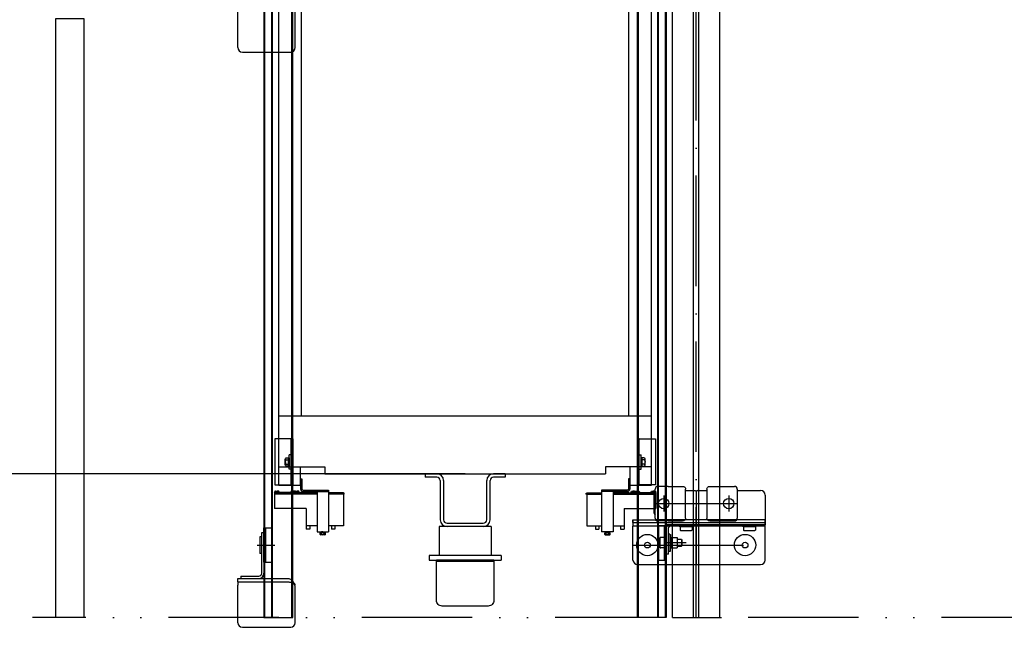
# Model space of a CAD drawing. Header units: millimetres. Extents: x 0 to 16800, y 0 to 11880.
# Tile 7 of 30: x 2633 to 4346, y 6006 to 7062. Entities that reach past the tile are written whole.
import ezdxf

# ---------------------------------------------------------------- set-up
doc = ezdxf.new("R2010")
doc.units = ezdxf.units.MM
doc.header["$LTSCALE"] = 16
doc.header["$PDSIZE"] = -3
doc.linetypes.add('ACAD_ISO10W100', pattern=[18, 12, -3, 0, -3])
doc.linetypes.add('ACAD_ISO12W100', pattern=[21, 12, -3, 0, -3, 0, -3])
for name, color, linetype in [('Buffers', 161, 'Continuous'), ('CarSlings', 252, 'Continuous'), ('CONT_70', 4, 'Continuous'), ('CWT', 252, 'Continuous'), ('DASHD_25', 1, 'ACAD_ISO10W100'), ('DASHDD_25', 1, 'ACAD_ISO12W100'), ('DIM_35', 7, 'Continuous'), ('Fixings', 25, 'Continuous'), ('Guiderails', 30, 'Continuous')]:
    doc.layers.add(name, color=color, linetype=linetype)
doc.layers.add('Centerline', color=1, linetype='ACAD_ISO10W100', lineweight=25)
doc.styles.add('Arial', font='arial.ttf')
doc.dimstyles.new('KONE_mm', dxfattribs={"dimscale": 40, "dimtxt": 2, "dimasz": 2, "dimexe": 1, "dimexo": 0, "dimgap": 1, "dimtad": 1, "dimdec": 0, "dimrnd": 0.01, "dimzin": 0, "dimdsep": 46, "dimtxsty": 'Arial', "dimsah": 1, "dimcen": 0, "dimclrd": 256, "dimclre": 256, "dimclrt": 256, "dimadec": 1, "dimazin": 2, "dimtfac": 1, "dimtdec": 0, "dimtmove": 0, "dimatfit": 3, "dimfxl": 1, "dimtolj": 1, "dimtzin": 0, "dimarcsym": 0})

# ---------------------------------------------------------------- blocks, each defined once
blk = doc.blocks.new('T-0008158422_Section_TopShaft_0')
at = {"layer": 'CONT_70'}
blk.add_lwpolyline([(-1065, 0), (-1065, 1041), (-1115, 1041), (-1115, 0)], dxfattribs=at)
at = {"layer": 'DASHD_25'}
blk.add_line((0, 0), (0, 4641), dxfattribs=at)
at = {"layer": 'DASHDD_25'}
blk.add_line((955, 0), (-1155, 0), dxfattribs=at)
blk = doc.blocks.new('*U552')
at = {"layer": 'Centerline'}
blk.add_line((0, 0), (0, 1761), dxfattribs=at)
at = {"layer": 'Guiderails'}
for p, q in [((-41.25, 0), (-41.25, 1761)), ((-41.25, 1761), (41.25, 1761)), ((-4.5, 0), (-4.5, 1761)), ((4.5, 0), (4.5, 1761)), ((41.25, 0), (41.25, 1761)), ((-41.25, 0), (41.25, 0))]:
    blk.add_line(p, q, dxfattribs=at)
blk = doc.blocks.new('*U564')
at = {"layer": 'Guiderails'}
for p, q in [((-344, 1760.7), (-350, 1760.7)), ((-350, 1760.7), (-350, 0)), ((-348.5, 0), (-348.5, 1760.7)), ((-344, 1761), (-300, 1761)), ((-344, 1761), (-344, 1760.7)), ((-336.5, 0), (-336.5, 1761)), ((-335, 0), (-335, 1761)), ((-301.5, 0), (-301.5, 1761)), ((-300, 0), (-300, 1761)), ((300, 0), (300, 1761)), ((344, 1761), (300, 1761)), ((301.5, 0), (301.5, 1761)), ((335, 0), (335, 1761)), ((336.5, 0), (336.5, 1761)), ((344, 1761), (344, 1760.7)), ((344, 1760.7), (350, 1760.7)), ((348.5, 0), (348.5, 1760.7)), ((350, 1760.7), (350, 0)), ((-350, 0), (-300, 0)), ((350, 0), (300, 0))]:
    blk.add_line(p, q, dxfattribs=at)
blk = doc.blocks.new('*U568')
at = {"layer": 'Centerline'}
for p, q in [((-56.5, 85.9), (-56.5, 58.1)), ((0, 93), (0, -34)), ((56.5, 85.9), (56.5, 58.1)), ((-71.5, 72), (71.5, 72)), ((-110, 0), (120, 0)), ((-17.5, 4), (-55, 4))]:
    blk.add_line(p, q, dxfattribs=at)
at = {"layer": 'Fixings'}
for p, q in [((-74, 87), (-74, 58)), ((-71.5, 47), (-71.5, 97)), ((-49, 102), (-66.5, 102)), ((-49, 102), (-23.6, 102)), ((-18.5, 47), (-18.5, 97)), ((-18.5, 95), (-2, 95)), ((0, 93), (-2, 95)), ((2, 95), (0, 93)), ((2, 95), (18.5, 95)), ((18.5, 97), (18.5, 47)), ((23.6, 102), (49, 102)), ((49, 102), (66.5, 102)), ((71.5, 97), (71.5, 47)), ((71.5, 95), (112, 95)), ((120, 87), (120, 35)), ((-110, 39), (-110, 44)), ((-110, 44), (-110, 39)), ((-110, 44), (-70.5, 44)), ((-110, 39), (120, 39.5)), ((-110, 39), (-110, 33)), ((19.5, 44), (-70.5, 44)), ((-49, 42), (-66.5, 42)), ((-52, 35), (-52, 42)), ((120, 35), (-52, 35)), ((-49, 42), (-23.6, 42)), ((-29.5, 35), (-29.5, 32.5)), ((-5.5, 35), (-5.5, 32.5)), ((120, 44), (19.5, 44)), ((23.6, 42), (49, 42)), ((49, 42), (66.5, 42)), ((80.5, 35), (80.5, 32.5)), ((104.5, 35), (104.5, 32.5)), ((120, -26), (120, 44)), ((-110, -26), (-110, 33)), ((120, 33), (-110, 33)), ((-65.9, 34), (-65.9, -26)), ((-65.9, 34), (-55, 34)), ((-55, -26), (-55, 34)), ((-55, 34), (-52, 34)), ((-52, 34), (-52, 24)), ((-52, -16), (-52, 24)), ((-48, -16), (-48, 30)), ((-46, 19), (-48, 19)), ((-46, 19), (-46, -11)), ((-46, 18.5), (-45, 18.5)), ((-45, -10.5), (-45, 18.5)), ((-45, 18.5), (-44.1, 10.5)), ((-5.5, 32.5), (-29.5, 32.5)), ((-27.9, 31.9), (-27.9, 25.8)), ((-7.1, 31.9), (-27.9, 31.9)), ((-27.9, 25.8), (-26.5, 25)), ((-26.5, 31.9), (-26.5, 32.5)), ((-8.5, 25), (-26.5, 25)), ((-8.5, 31.9), (-8.5, 32.5)), ((-7.1, 25.8), (-8.5, 25)), ((-7.1, 31.9), (-7.1, 25.8)), ((104.5, 32.5), (80.5, 32.5)), ((102.9, 31.9), (82.1, 31.9)), ((82.1, 31.9), (82.1, 25.8)), ((82.1, 25.8), (83.5, 25)), ((83.5, 31.9), (83.5, 32.5)), ((101.5, 25), (83.5, 25)), ((101.5, 31.9), (101.5, 32.5)), ((102.9, 25.8), (101.5, 25)), ((102.9, 31.9), (102.9, 25.8)), ((-62.5, -5), (-62.5, 13)), ((-61.7, 13), (-62.5, 13)), ((-55, 13), (-61.7, 13)), ((-44.1, 13), (-44.1, -5)), ((-44.1, 13), (-33.3, 13)), ((-33.3, 13), (-33.3, -5)), ((-33.3, 10), (-25.5, 10)), ((-25.5, 10), (-25, 9.1)), ((-25, 9.1), (-25, -1.1)), ((-25, -1.1), (-25, 9.1)), ((-62.5, -5), (-61.7, -5)), ((-55, -5), (-61.7, -5)), ((-52, -16), (-52, -26)), ((-48, -16), (-52, -16)), ((-46, -11), (-48, -11)), ((-46, -10.5), (-45, -10.5)), ((-45, -10.5), (-44.1, -2.5)), ((-44.1, -5), (-33.3, -5)), ((-33.3, -2), (-25.5, -2)), ((-25.5, -2), (-25, -1.1)), ((-102, -34), (112, -34)), ((-65.9, -26), (-55, -26)), ((-55, -26), (-52, -26))]:
    blk.add_line(p, q, dxfattribs=at)
for centre, radius in [((-56.5, 72), 9), ((56.5, 72), 9), ((-85, 0), 18.5), ((85, 0), 18.5), ((-85, 0), 5.05), ((85, 0), 5.05)]:
    blk.add_circle(centre, radius, dxfattribs=at)
for centre, radius, start, end in [((-66, 87), 8, 133.764, 180), ((-66.5, 97), 5, 90, 180), ((66.5, 97), 5, 0, 90), ((112, 87), 8, 0, 90), ((-66, 58), 8, 180, 226.236), ((-66.5, 47), 5, 180, 270), ((-43, 30), 9, 145.992, 180), ((-43, 30), 5, 90, 180), ((66.5, 47), 5, 270, 0), ((-102, -26), 8, 180, 270), ((112, -26), 8, 270, 0)]:
    blk.add_arc(centre, radius, start, end, dxfattribs=at)
for points, knots in [([(-23.6, 102), (-22.9, 102), (-21.6, 101.8), (-19.9, 100.7), (-18.8, 99), (-18.5, 97.7), (-18.5, 97)], [0, 0, 0, 0, 0.250512, 0.500393, 0.749549, 1, 1, 1, 1]), ([(18.5, 97), (18.5, 97.7), (18.8, 99), (19.9, 100.7), (21.6, 101.8), (22.9, 102), (23.6, 102)], [0, 0, 0, 0, 0.250451, 0.499607, 0.749488, 1, 1, 1, 1]), ([(-110, 44), (-110, 44), (-110, 44), (-110, 44), (-110, 44)], [0, 0, 0, 0, 0.437296, 1, 1, 1, 1]), ([(-18.5, 47), (-18.5, 46.3), (-18.8, 45), (-19.9, 43.3), (-21.6, 42.2), (-22.9, 42), (-23.6, 42)], [0, 0, 0, 0, 0.250451, 0.499607, 0.749488, 1, 1, 1, 1]), ([(23.6, 42), (22.9, 42), (21.6, 42.2), (19.9, 43.3), (18.8, 45), (18.5, 46.3), (18.5, 47)], [0, 0, 0, 0, 0.250512, 0.500393, 0.749549, 1, 1, 1, 1])]:
    blk.add_open_spline(points, degree=3, knots=knots, dxfattribs=at)
blk.add_open_spline([(-110, 39), (-110, 39), (-110, 39), (-110, 39)], degree=3, dxfattribs=at)
blk = doc.blocks.new('*U574')
at = {"layer": 'Centerline'}
blk.add_line((-12, 0), (18.9, 0), dxfattribs=at)
at = {"layer": 'Fixings'}
for p, q in [((-4, -49), (-4, 22)), ((-4, 22), (0, 22)), ((0, -30), (0, 30)), ((0, 30), (13.9, 30)), ((3, -30), (3, 30)), ((13.9, -30), (13.9, 30)), ((-7, 14.5), (-7, -14.5)), ((-4, 14.5), (-7, 14.5)), ((0, 14), (0, -49)), ((-4, -14.5), (-7, -14.5)), ((0, -30), (13.9, -30)), ((-45.5, -64), (-45.5, -58)), ((-45.5, -58), (-9, -58)), ((-45.5, -64), (-45.5, -70)), ((-45.5, -64), (42.1, -64)), ((-40, -54), (-40, -58)), ((-40, -54), (-9, -54)), ((-8.5, -58), (42.1, -58)), ((-45.5, -135), (-45.5, -70)), ((54.5, -135), (54.5, -73)), ((-37.5, -143), (46.5, -143))]:
    blk.add_line(p, q, dxfattribs=at)
for centre, radius, start, end in [((-9, -49), 9, 270, 0), ((-9, -49), 5, 270, 0), ((46.5, -73), 8, 0, 21.7822), ((-37.5, -135), 8, 180, 270), ((46.5, -135), 8, 270, 0)]:
    blk.add_arc(centre, radius, start, end, dxfattribs=at)
for points, knots in [([(42.1, -58), (42.9, -58), (44.8, -58.5), (47.3, -60.2), (49.7, -62.8), (51.3, -64.8), (52.1, -65.9)], [0, 0, 0, 0, 0.194813, 0.42111, 0.691209, 1, 1, 1, 1]), ([(42.1, -64), (42.9, -64), (44.6, -64.2), (47.2, -65), (49.6, -66.3), (51.2, -67.4), (52.1, -67.9)], [0, 0, 0, 0, 0.230546, 0.471339, 0.727988, 1, 1, 1, 1]), ([(52.1, -65.9), (52.3, -66.2), (53.1, -67.4), (53.6, -68.9), (53.9, -70)], [0, 0, 0, 0, 0.233003, 1, 1, 1, 1]), ([(53.9, -70), (53.8, -69.8), (53.3, -69), (52.6, -68.3), (52.1, -67.9)], [0, 0, 0, 0, 0.253129, 1, 1, 1, 1])]:
    blk.add_open_spline(points, degree=3, knots=knots, dxfattribs=at)
blk = doc.blocks.new('*U585')
at = {"layer": 'CWT'}
for p, q in [((-324, 2380), (-324, 2600)), ((324, 2600), (-324, 2600)), ((324, 2380), (324, 2600)), ((-324, -20), (-324, 2380)), ((324, 2380), (-324, 2380)), ((-287, 2380), (-287, 2298)), ((287, 2298), (287, 2380)), ((324, -20), (324, 2380)), ((-321, 2250), (-321, 2298)), ((-283, 2298), (-321, 2298)), ((-283, 2298), (-283, 2258)), ((283, 2298), (283, 2258)), ((319, 2298), (283, 2298)), ((319, 2250), (319, 2298)), ((-289, 2250), (-321, 2250)), ((-289, 2250), (-289, 2258)), ((-283, 2258), (-289, 2258)), ((-285, 100), (-285, 2252.7)), ((-251, 2254), (-279, 2254)), ((-251, 2250), (-279, 2250)), ((-251, 2250), (-251, 2254)), ((251, 2250), (251, 2254)), ((279, 2254), (251, 2254)), ((279, 2250), (251, 2250)), ((289, 2258), (283, 2258)), ((285, 100), (285, 2252.7)), ((289, 2250), (289, 2258)), ((319, 2250), (289, 2250)), ((324, 100), (-324, 100)), ((-324, 12), (-244, 12)), ((-287, 12), (-287, -20)), ((-244, 12), (-244, 0)), ((324, 12), (244, 12)), ((244, 12), (244, 0)), ((287, -20), (287, 12)), ((-244, 0), (244, 0)), ((-324, -20), (-287, -20)), ((287, -20), (324, -20))]:
    blk.add_line(p, q, dxfattribs=at)
for centre, radius, start, end in [((-279, 2258), 8, 180, 270), ((-279, 2258), 4, 180, 270), ((279, 2258), 8, 270, 0), ((279, 2258), 4, 270, 0)]:
    blk.add_arc(centre, radius, start, end, dxfattribs=at)
blk = doc.blocks.new('KONE-CWT-BUFFERSPACER_51027139-FRONT')
at = {"layer": 'CWT'}
for p, q in [((-69.5, 0), (-69.5, -6)), ((-49.5, 0), (-69.5, 0)), ((69.5, 0), (49.5, 0)), ((69.5, 0), (69.5, -6)), ((-49.5, -6), (-69.5, -6)), ((-43.5, -12), (-43.5, -80)), ((-37.5, -12), (-37.5, -80)), ((37.5, -80), (37.5, -12)), ((43.5, -80), (43.5, -12)), ((69.5, -6), (49.5, -6)), ((-45, -92), (-45, -142)), ((45, -92), (-45, -92)), ((-31.5, -86), (31.5, -86)), ((45, -92), (45, -142)), ((-62.5, -142), (-62.5, -150)), ((62.5, -142), (-62.5, -142)), ((-62.5, -150), (62.5, -150)), ((62.5, -142), (62.5, -150))]:
    blk.add_line(p, q, dxfattribs=at)
for centre, radius, start, end in [((-49.5, -12), 12, 0, 90), ((49.5, -12), 12, 90, 180), ((-49.5, -12), 6, 0, 90), ((49.5, -12), 6, 90, 180), ((-31.5, -80), 12, 180, 270), ((-31.5, -80), 6, 180, 270), ((31.5, -80), 12, 270, 0), ((31.5, -80), 6, 270, 0)]:
    blk.add_arc(centre, radius, start, end, dxfattribs=at)
blk = doc.blocks.new('*U496')
at = {"layer": 'Buffers'}
for p, q in [((-50, 70), (-50, 0)), ((40, 80), (-40, 80)), ((50, 0), (50, 70)), ((-50, 2), (50, 2)), ((50, 0), (-50, 0)), ((-50, 0), (50, 0))]:
    blk.add_line(p, q, dxfattribs=at)
for centre, start, end in [((-40, 70), 90, 180.0007), ((40, 70), 359.9937, 90)]:
    blk.add_arc(centre, 10, start, end, dxfattribs=at)
blk = doc.blocks.new('KONE-COM-SLG7-SIDE_BOTTOM')
at = {"layer": 'CarSlings', "ltscale": 0.25}
for p, q in [((-3, 40), (0, 40)), ((0, 40), (0, -40)), ((-12.9, -5.4), (-12.9, 5.4)), ((-12.3, 7.2), (-7.6, 7.2)), ((-12.3, 3.6), (-7.6, 3.6)), ((-7.6, -7.4), (-7.6, 7.4)), ((-7.6, 7.4), (-6, 7.4)), ((-7.6, 7.2), (-7.6, -7.2)), ((-6, -12.5), (-6, 12.5)), ((-3, 12.5), (-6, 12.5)), ((-6, 7.4), (-6, -7.4)), ((-12.3, -3.6), (-7.6, -3.6)), ((-7.6, -7.2), (-12.3, -7.2)), ((-6, -7.4), (-7.6, -7.4)), ((-3, -12.5), (-6, -12.5)), ((-3, -40), (0, -40))]:
    blk.add_line(p, q, dxfattribs=at)
blk.add_lwpolyline([(-31, 40), (-31, -40), (-3, -40), (-3, 40)], close=True, dxfattribs=at)
for centre, radius, start, end in [((-10, 5.4), 2.86, 141.0299, 218.9701), ((-2.4, 0), 10.5, 159.9349, 200.0651), ((-10, -5.4), 2.86, 141.0299, 218.9701)]:
    blk.add_arc(centre, radius, start, end, dxfattribs=at)
blk = doc.blocks.new('KONE-COM-LUBRICATOR-SIDE_BOTTOM')
at = {"layer": 'CarSlings'}
for p, q in [((0, 11), (0, -6.5)), ((0, 11), (2.5, 11)), ((2.5, 11), (2.5, -6.5)), ((-45, -12.5), (-44.9, -11.6)), ((-10, -12.5), (-45, -12.5)), ((-45, -12.5), (-45, -40.5)), ((-45, -12.5), (-37, -12.5)), ((29, -13.5), (-45, -13.5)), ((29, -15.5), (-45, -15.5)), ((-37.2, -12.5), (-44.8, -12.5)), ((-44.8, -12.5), (-37.2, -12.5)), ((-43.3, -10.1), (-41.5, -10.1)), ((-41.5, -10.1), (-41.5, -10.4)), ((-41.5, -10.4), (-40.5, -10.4)), ((-38.7, -10.1), (-40.5, -10.1)), ((-40.5, -10.4), (-40.5, -10.1)), ((-37, -12.5), (-37.1, -11.6)), ((-17, -12.5), (-16.9, -11.6)), ((-17, -12.5), (-9, -12.5)), ((-16.8, -12.5), (-9.2, -12.5)), ((-9.2, -12.5), (-16.8, -12.5)), ((-15.3, -10.1), (-13.5, -10.1)), ((-13.5, -10.1), (-13.5, -10.4)), ((-13.5, -10.4), (-12.5, -10.4)), ((-10.7, -10.1), (-12.5, -10.1)), ((-12.5, -10.4), (-12.5, -10.1)), ((-10, -12.5), (-2, -12.5)), ((-10, -12.5), (-10, -13.5)), ((-2, -12.5), (-9.8, -12.5)), ((-9.8, -12.5), (-2.2, -12.5)), ((-9, -12.5), (-9.1, -11.6)), ((-8.3, -10.1), (-6.5, -10.1)), ((-6.5, -10.1), (-6.5, -10.4)), ((-6.5, -10.4), (-5.5, -10.4)), ((-5.5, -10.4), (-5.5, -10.1)), ((-3.7, -10.1), (-5.5, -10.1)), ((-5, -13.5), (-5, -15.2)), ((3, -15.2), (-5, -15.2)), ((-2, -12.5), (-2.1, -11.6)), ((-2, -13.5), (-2, -12.5)), ((1.7, -13.5), (29, -13.5)), ((3, -13.5), (3, -15.2)), ((4.5, -8.5), (49, -8.5)), ((4.5, -11), (49, -11)), ((29, -11), (29, -81)), ((49, -8.5), (49, -11)), ((49, -11), (49, -81)), ((75, -13.5), (49, -13.5)), ((75, -15.5), (49, -15.5)), ((75, -13.5), (75, -70.5)), ((10, -40.5), (-45, -40.5)), ((10, -40.5), (10, -70.5)), ((29, -70.5), (10, -70.5)), ((10, -70.5), (10, -76.5)), ((16, -76.5), (10, -76.5)), ((16, -70.5), (16, -76.5)), ((29, -81), (49, -81)), ((39, -82.7), (34.4, -82.7)), ((34.4, -85.7), (34.4, -82.7)), ((39, -82.5), (35.5, -82.5)), ((35.5, -82.7), (35.5, -82.5)), ((39, -81), (36.5, -81)), ((36.5, -82.3), (36.5, -81)), ((37, -81), (36.5, -82)), ((36.7, -85.7), (36.7, -82.7)), ((39, -81), (41.5, -81)), ((39, -82.5), (42.4, -82.5)), ((39, -82.7), (43.6, -82.7)), ((41, -81), (41.5, -82)), ((41.3, -85.7), (41.3, -82.7)), ((41.5, -82.3), (41.5, -81)), ((42.4, -82.7), (42.4, -82.5)), ((43.6, -85.7), (43.6, -82.7)), ((75, -70.5), (49, -70.5)), ((54, -70.5), (54, -76.5)), ((60, -76.5), (54, -76.5)), ((60, -70.5), (60, -76.5)), ((34.9, -86), (34.4, -85.7)), ((43.1, -86), (34.9, -86)), ((43.1, -86), (43.6, -85.7))]:
    blk.add_line(p, q, dxfattribs=at)
for centre, radius, start, end in [((-43.3, -11.7), 1.6, 90.0018, 174.9982), ((-38.7, -11.7), 1.6, 4.9998, 90.0002), ((-15.3, -11.7), 1.6, 90.0018, 174.9982), ((-10.7, -11.7), 1.6, 4.9998, 90.0002), ((-8.3, -11.7), 1.6, 90.0018, 137.3129), ((-3.7, -11.7), 1.6, 4.9998, 90.0002), ((4.5, -6.5), 4.5, 180, 270), ((4.5, -6.5), 2, 180, 270), ((75, -14.7), 1.15, 270, 90), ((75, -14.7), 0.85, 270, 90), ((36.3, -82.3), 0.2, 270, 0), ((41.7, -82.3), 0.2, 180, 270), ((35.5, -83.5), 2.45, 241.9275, 298.0725), ((39, -76.6), 9.38, 255.75, 284.25), ((42.5, -83.5), 2.45, 241.9275, 298.0725)]:
    blk.add_arc(centre, radius, start, end, dxfattribs=at)
blk = doc.blocks.new('*D731')
at = {"layer": 'Defpoints', "color": 0, "transparency": 16777216}
for p in [(3408, 8872.7), (2495, 6272.7), (3408, 6272.7)]:
    blk.add_point(p, dxfattribs=at)
at = {"layer": 'DIM_35', "lineweight": -2, "transparency": 16777216}
for p, q in [((3408, 8872.7), (2455, 8872.7)), ((2495, 8792.7), (2495, 6352.7)), ((3408, 6272.7), (2455, 6272.7))]:
    blk.add_line(p, q, dxfattribs=at)
at = {"layer": 'DIM_35', "transparency": 16777216}
for points in [[(2481.7, 8792.7), (2508.3, 8792.7), (2495, 8872.7)], [(2481.7, 6352.7), (2508.3, 6352.7), (2495, 6272.7)]]:
    blk.add_solid(points, dxfattribs=at)
at = {"layer": 'DIM_35', "transparency": 16777216, "insert": (2414.2, 7572.7), "char_height": 80, "attachment_point": 5, "rotation": 90, "style": 'Arial', "bg_fill": 3, "box_fill_scale": 1.1, "bg_fill_color": 256, "bg_fill_true_color": 13158600, "bg_fill_transparency": 0}
blk.add_mtext('\\A1;2600 HT', dxfattribs=at)
blk = doc.blocks.new('_DotSmall')
at = {"color": 0, "linetype": 'ByBlock', "const_width": 0.5}
blk.add_lwpolyline([(-0.0625, 0, 1), (0.0625, 0, 1)], format="xyb", close=True, dxfattribs=at)

msp = doc.modelspace()

# ---------------------------------------------------------------- block references
for name, p in [('T-0008158422_Section_TopShaft_0', (3810, 6022.7)), ('*U552', (3810, 6022.7)), ('*U574', (3058, 7148.7)), ('KONE-COM-SLG7-SIDE_BOTTOM', (3108, 6293.2)), ('KONE-COM-LUBRICATOR-SIDE_BOTTOM', (3121.5, 6252.7)), ('*U568', (3810, 6148.7)), ('*U574', (3058, 6148.7))]:
    msp.add_blockref(name, p)
at = {"xscale": -1}
for name, p in [('*U564', (3408, 6022.7)), ('KONE-COM-SLG7-SIDE_BOTTOM', (3708, 6293.2)), ('KONE-COM-LUBRICATOR-SIDE_BOTTOM', (3694.5, 6252.7))]:
    msp.add_blockref(name, p, dxfattribs=at)
at = {"yscale": -1}
msp.add_blockref('*U496', (3408, 6122.7), dxfattribs=at)
at = {"layer": 'CWT'}
for name in ['*U585', 'KONE-CWT-BUFFERSPACER_51027139-FRONT']:
    msp.add_blockref(name, (3408, 6272.7), dxfattribs=at)

# ---------------------------------------------------------------- next in the draw order: dimensions: what is measured, and where the dimension line sits
at = {"layer": 'DIM_35'}
dim = msp.add_linear_dim(base=(2495, 6272.7), p1=(3408, 8872.7), p2=(3408, 6272.7), angle=90, text='<> HT', dimstyle='KONE_mm', override={"dimldrblk": 'DotSmall', "dimtfill": 1}, dxfattribs=at)
dim.commit()
dim.dimension.update_dxf_attribs({"geometry": '*D731', "text_midpoint": (2414.2, 7572.7)})

doc.saveas('drawing.dxf')
